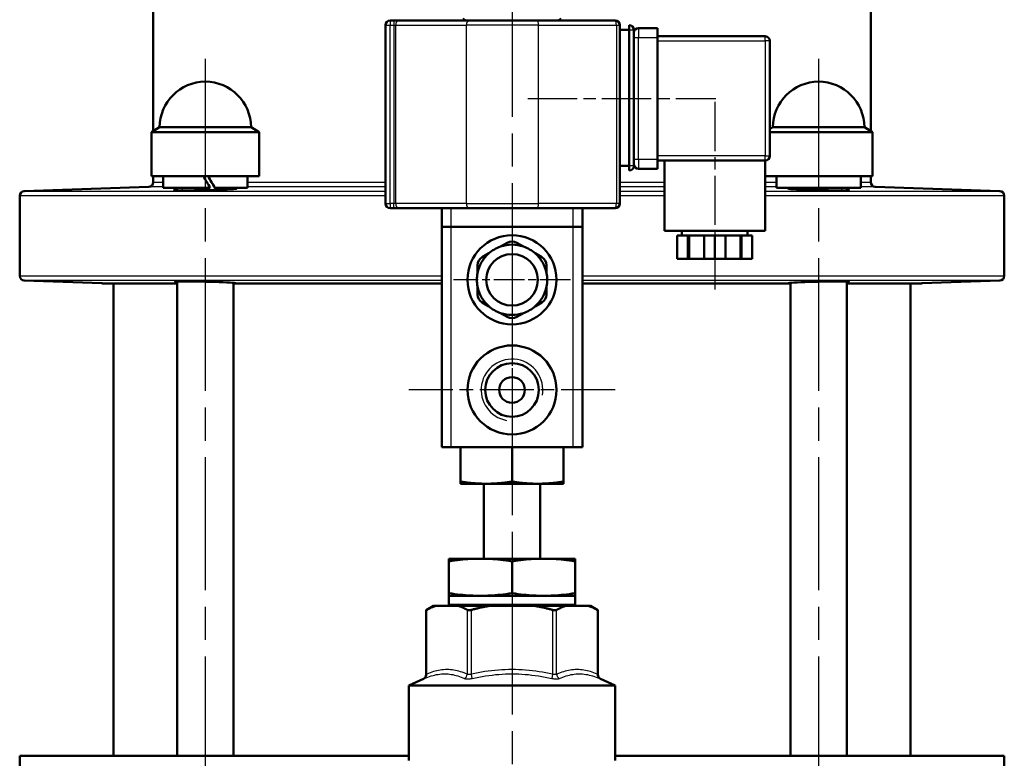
# Model space of a CAD drawing. Header units: millimetres. Extents: x 124 to 897, y 238 to 1237.
# Tile 13 of 14: x 687 to 897, y 933 to 1090. Entities that reach past the tile are written whole.
import ezdxf

# ---------------------------------------------------------------- set-up
doc = ezdxf.new("R2010")
doc.units = ezdxf.units.MM
doc.header["$LTSCALE"] = 5
doc.linetypes.add('CHAIN', pattern=[0.3543, 0.2362, -0.0295, 0.0591, -0.0295])
for name, color, linetype, lineweight in [('Gewinde(DIN)', 3, 'Continuous', 25), ('Mittellinie(DIN)', 4, 'CHAIN', 25), ('Mittelpunktmarkierung(DIN)', 4, 'CHAIN', 25), ('Sichtbare Kanten(DIN)', 7, 'Continuous', 50), ('Sichtbare tangentiale Kanten(DIN)', 3, 'Continuous', 25)]:
    doc.layers.add(name, color=color, linetype=linetype, lineweight=lineweight)

msp = doc.modelspace()

# ---------------------------------------------------------------- linework, layer by layer
at = {"layer": 'Gewinde(DIN)'}
for p, q in [((721.24, 1054.24), (721.24, 1053.68)), ((731.14, 1053.91), (731.14, 1054.24)), ((852.05, 1054.24), (852.05, 1053.92)), ((861.95, 1053.68), (861.95, 1054.24))]:
    msp.add_line(p, q, dxfattribs=at)
msp.add_arc((791.6, 1011.11), 6.58, 350, 260, dxfattribs=at)
at = {"layer": 'Mittellinie(DIN)', "linetype": 'CHAIN', "ltscale": 23.990969}
for p, q in [((726.19, 1081.74), (726.19, 883.74)), ((857, 1081.74), (857, 883.74))]:
    msp.add_line(p, q, dxfattribs=at)
at = {"layer": 'Mittellinie(DIN)', "linetype": 'CHAIN', "ltscale": 8.911487}
msp.add_line((795, 1073.31), (835.1, 1073.31), dxfattribs=at)
at = {"layer": 'Mittellinie(DIN)', "linetype": 'CHAIN', "ltscale": 8.88956}
msp.add_line((834.85, 1072.56), (834.85, 1032.56), dxfattribs=at)
at = {"layer": 'Mittelpunktmarkierung(DIN)', "linetype": 'CHAIN', "ltscale": 23.990969}
msp.add_line((791.6, 1225.21), (791.6, 541.03), dxfattribs=at)
at = {"layer": 'Mittelpunktmarkierung(DIN)', "linetype": 'CHAIN', "ltscale": 5.555937}
for p, q in [((791.6, 1047.11), (791.6, 1022.11)), ((804.1, 1034.61), (779.1, 1034.61))]:
    msp.add_line(p, q, dxfattribs=at)
at = {"layer": 'Mittelpunktmarkierung(DIN)', "linetype": 'CHAIN', "ltscale": 9.778525}
for p, q in [((791.6, 1033.11), (791.6, 989.11)), ((813.6, 1011.11), (769.6, 1011.11))]:
    msp.add_line(p, q, dxfattribs=at)
at = {"layer": 'Sichtbare Kanten(DIN)'}
for p, q in [((715.1, 1182.31), (715.1, 1066.36)), ((868.1, 1182.31), (868.1, 1066.36)), ((766.36, 1089.91), (765.6, 1089.91)), ((767.26, 1089.91), (766.36, 1089.91)), ((782.32, 1089.91), (767.26, 1089.91)), ((781.78, 1089.91), (781.1, 1090.3)), ((782.32, 1089.91), (797, 1089.91)), ((813.6, 1089.91), (797, 1089.91)), ((801.42, 1089.91), (802.1, 1090.3)), ((764.6, 1088.91), (764.6, 1050.91)), ((814.6, 1050.91), (814.6, 1088.91)), ((814.6, 1087.91), (816.6, 1087.91)), ((816.6, 1087.91), (816.6, 1088.91)), ((816.6, 1058.91), (816.6, 1087.91)), ((817.6, 1058.91), (817.6, 1087.91)), ((822.6, 1088.31), (818.6, 1088.31)), ((822.6, 1088.31), (822.6, 1086.31)), ((845.6, 1086.56), (822.6, 1086.56)), ((822.6, 1086.31), (822.6, 1060.31)), ((846.6, 1061.06), (846.6, 1085.56)), ((716.44, 1067.14), (714.69, 1066.12)), ((716.44, 1067.14), (735.94, 1067.14)), ((735.94, 1067.14), (737.69, 1066.12)), ((847.25, 1067.14), (846.6, 1066.76)), ((847.25, 1067.14), (866.75, 1067.14)), ((866.75, 1067.14), (868.5, 1066.12)), ((737.69, 1066.12), (714.69, 1066.12)), ((714.69, 1066.12), (714.69, 1056.74)), ((737.69, 1066.12), (737.69, 1056.74)), ((868.5, 1066.12), (846.6, 1066.12)), ((868.5, 1066.12), (868.5, 1056.74)), ((814.6, 1058.91), (816.6, 1058.91)), ((816.6, 1057.91), (816.6, 1058.91)), ((822.6, 1060.31), (822.6, 1058.31)), ((822.6, 1060.06), (845.6, 1060.06)), ((824.1, 1060.06), (824.1, 1045.06)), ((845.6, 1060.06), (845.6, 1045.06)), ((737.69, 1056.74), (714.69, 1056.74)), ((715.1, 1056.74), (715.1, 1055.44)), ((717.19, 1056.74), (717.19, 1054.24)), ((735.19, 1056.74), (735.19, 1054.24)), ((818.6, 1058.31), (822.6, 1058.31)), ((868.5, 1056.74), (845.6, 1056.74)), ((848, 1056.74), (848, 1054.24)), ((868.1, 1056.74), (868.1, 1055.44)), ((714.13, 1054.44), (687.56, 1053.51)), ((727.23, 1054.24), (717.19, 1054.24)), ((720.19, 1054.24), (720.19, 1053.69)), ((728.23, 1054.24), (728.2, 1054.24)), ((735.19, 1054.24), (728.23, 1054.24)), ((732.19, 1054.24), (732.19, 1053.98)), ((866, 1054.24), (848, 1054.24)), ((851, 1054.24), (851, 1053.99)), ((863, 1054.24), (863, 1053.7)), ((866, 1056.03), (866, 1054.24)), ((869.06, 1054.44), (895.63, 1053.51)), ((686.6, 1052.51), (686.6, 1035.44)), ((896.6, 1052.51), (896.6, 1035.44)), ((765.6, 1049.91), (766.36, 1049.91)), ((766.36, 1049.91), (767.26, 1049.91)), ((767.26, 1049.91), (782.32, 1049.91)), ((776.6, 1049.91), (776.6, 1045.91)), ((797, 1049.91), (782.32, 1049.91)), ((797, 1049.91), (813.6, 1049.91)), ((806.6, 1045.91), (806.6, 1049.91)), ((776.6, 1045.91), (778.6, 1045.91)), ((776.6, 1045.91), (776.6, 998.91)), ((804.6, 1045.91), (778.6, 1045.91)), ((804.6, 1045.91), (806.6, 1045.91)), ((806.6, 998.91), (806.6, 1045.91)), ((845.6, 1045.06), (824.1, 1045.06)), ((829.12, 1044.06), (826.85, 1044.06)), ((826.85, 1044.06), (826.85, 1039.06)), ((827.85, 1045.06), (827.85, 1044.06)), ((829.37, 1044.06), (829.12, 1044.06)), ((829.12, 1039.06), (829.12, 1044.06)), ((832.58, 1044.06), (829.37, 1044.06)), ((829.37, 1039.06), (829.37, 1044.06)), ((834.85, 1044.06), (832.58, 1044.06)), ((832.58, 1044.06), (832.58, 1039.06)), ((837.12, 1044.06), (834.85, 1044.06)), ((834.85, 1044.06), (834.85, 1039.06)), ((840.33, 1044.06), (837.12, 1044.06)), ((837.12, 1039.06), (837.12, 1044.06)), ((840.58, 1044.06), (840.33, 1044.06)), ((840.33, 1039.06), (840.33, 1044.06)), ((842.85, 1044.06), (840.58, 1044.06)), ((840.58, 1044.06), (840.58, 1039.06)), ((841.85, 1045.06), (841.85, 1044.06)), ((842.85, 1044.06), (842.85, 1039.06)), ((790.6, 1042.53), (789.16, 1041.7)), ((794.03, 1041.7), (792.6, 1042.53)), ((786.67, 1040.26), (785.24, 1039.44)), ((797.96, 1039.44), (796.52, 1040.26)), ((784.24, 1037.7), (784.24, 1036.04)), ((798.96, 1036.04), (798.96, 1037.7)), ((826.85, 1039.06), (829.12, 1039.06)), ((829.37, 1039.06), (829.12, 1039.06)), ((832.58, 1039.06), (829.37, 1039.06)), ((832.58, 1039.06), (834.85, 1039.06)), ((834.85, 1039.06), (837.12, 1039.06)), ((840.33, 1039.06), (837.12, 1039.06)), ((840.58, 1039.06), (840.33, 1039.06)), ((840.58, 1039.06), (842.85, 1039.06)), ((704.13, 1033.86), (687.56, 1034.44)), ((720.19, 1033.83), (704.36, 1033.83)), ((706.6, 1033.83), (706.6, 933.03)), ((720.19, 1034.25), (720.19, 933.03)), ((732.19, 1033.96), (732.19, 933.03)), ((732.59, 1033.83), (732.19, 1033.83)), ((776.6, 1033.83), (732.59, 1033.83)), ((850.61, 1033.83), (806.6, 1033.83)), ((851, 1033.83), (850.61, 1033.83)), ((851, 1033.96), (851, 933.03)), ((863, 1034.25), (863, 933.03)), ((878.84, 1033.83), (863, 1033.83)), ((876.6, 1033.83), (876.6, 933.03)), ((879.06, 1033.86), (895.63, 1034.44)), ((784.24, 1033.17), (784.24, 1031.51)), ((798.96, 1031.51), (798.96, 1033.17)), ((785.24, 1029.78), (786.67, 1028.95)), ((796.52, 1028.95), (797.96, 1029.78)), ((789.16, 1027.51), (790.6, 1026.69)), ((792.6, 1026.69), (794.03, 1027.51)), ((778.6, 998.91), (776.6, 998.91)), ((804.6, 998.91), (778.6, 998.91)), ((780.6, 991.56), (780.6, 998.91)), ((791.6, 991.56), (791.6, 998.91)), ((802.6, 991.56), (802.6, 998.91)), ((806.6, 998.91), (804.6, 998.91)), ((780.6, 991.56), (780.6, 991.11)), ((802.6, 991.11), (802.6, 991.56)), ((786.1, 991.11), (780.6, 991.11)), ((785.6, 975.11), (785.6, 991.11)), ((797.1, 991.11), (786.1, 991.11)), ((802.6, 991.11), (797.1, 991.11)), ((797.6, 975.11), (797.6, 991.11)), ((805.1, 975.11), (778.1, 975.11)), ((778.1, 975.11), (778.1, 974.55)), ((778.1, 975.11), (778.1, 975.11)), ((778.1, 967.76), (778.1, 974.55)), ((791.6, 967.76), (791.6, 974.55)), ((805.1, 974.55), (805.1, 975.11)), ((805.1, 975.11), (805.1, 975.11)), ((805.1, 967.76), (805.1, 974.55)), ((778.1, 967.76), (778.1, 967.2)), ((805.1, 967.2), (778.1, 967.2)), ((778.1, 967.2), (778.1, 967.2)), ((778.1, 967.2), (778.1, 965.37)), ((805.1, 967.2), (805.1, 967.76)), ((805.1, 967.2), (805.1, 967.2)), ((805.1, 967.2), (805.1, 965.37)), ((774.85, 965.03), (773.28, 964.12)), ((773.28, 950.38), (773.28, 964.12)), ((775.27, 965.03), (774.85, 965.03)), ((780.21, 965.03), (775.27, 965.03)), ((786.66, 965.03), (780.21, 965.03)), ((796.53, 965.03), (786.66, 965.03)), ((802.99, 965.03), (796.53, 965.03)), ((807.92, 965.03), (802.99, 965.03)), ((808.34, 965.03), (807.92, 965.03)), ((808.34, 965.03), (809.92, 964.12)), ((809.92, 950.38), (809.92, 964.12)), ((772.7, 949.48), (769.6, 948.03)), ((810.5, 949.48), (813.6, 948.03)), ((769.6, 948.03), (813.6, 948.03)), ((769.6, 932.03), (769.6, 948.03)), ((813.6, 932.03), (813.6, 948.03)), ((686.6, 933.03), (769.6, 933.03)), ((686.6, 933.03), (686.6, 908.55)), ((813.6, 933.03), (896.6, 933.03)), ((896.6, 933.03), (896.6, 908.55))]:
    msp.add_line(p, q, dxfattribs=at)
at = {"layer": 'Sichtbare Kanten(DIN)', "flags": 128}
for points in [[(720.19, 1053.83), (719.87, 1053.8), (719.65, 1053.78), (719.52, 1053.76), (719.49, 1053.74), (719.55, 1053.72), (719.71, 1053.71), (719.96, 1053.69), (720.31, 1053.69), (720.74, 1053.68), (721.24, 1053.68), (721.82, 1053.68), (722.47, 1053.68), (723.16, 1053.69), (723.9, 1053.7), (724.68, 1053.71), (725.47, 1053.73), (726.28, 1053.74), (727.12, 1053.76), (727.99, 1053.79), (728.85, 1053.82), (729.65, 1053.85), (730.34, 1053.88), (730.87, 1053.9), (731.25, 1053.92)], [(731.25, 1053.92), (731.39, 1053.93), (731.53, 1053.93), (731.68, 1053.94), (731.83, 1053.95), (731.99, 1053.96), (732.15, 1053.97), (732.3, 1053.99), (732.43, 1054), (732.55, 1054.01), (732.66, 1054.02), (732.74, 1054.03), (732.81, 1054.04), (732.86, 1054.06), (732.88, 1054.07), (732.89, 1054.07), (732.87, 1054.08), (732.84, 1054.09), (732.79, 1054.1), (732.73, 1054.11), (732.65, 1054.11), (732.56, 1054.12), (732.45, 1054.12), (732.33, 1054.13), (732.19, 1054.13)], [(863, 1053.82), (863.33, 1053.79), (863.49, 1053.76), (863.48, 1053.73), (863.29, 1053.71), (862.93, 1053.7), (862.41, 1053.69), (861.76, 1053.68), (860.99, 1053.69), (860.09, 1053.69), (859.1, 1053.71), (858.06, 1053.72), (857.01, 1053.75), (855.98, 1053.77), (854.94, 1053.8), (853.95, 1053.84), (853.05, 1053.87), (852.27, 1053.91), (851.62, 1053.95), (851.09, 1053.98), (850.73, 1054.02), (850.54, 1054.05), (850.52, 1054.08), (850.67, 1054.1), (851, 1054.12)], [(720.19, 1034.13), (719.88, 1034.16), (719.72, 1034.19), (719.7, 1034.21), (719.84, 1034.23), (720.12, 1034.25), (720.56, 1034.26), (721.11, 1034.26), (721.77, 1034.26), (722.54, 1034.26), (723.41, 1034.25), (724.35, 1034.24), (725.32, 1034.22), (726.3, 1034.2), (727.26, 1034.17), (728.23, 1034.15), (729.16, 1034.11), (730.01, 1034.08), (730.76, 1034.05), (731.4, 1034.01), (731.93, 1033.98), (732.33, 1033.95), (732.59, 1033.91), (732.69, 1033.89), (732.64, 1033.86)], [(732.64, 1033.86), (732.64, 1033.86), (732.64, 1033.86), (732.63, 1033.86), (732.63, 1033.86), (732.63, 1033.86), (732.63, 1033.86), (732.63, 1033.86), (732.62, 1033.86), (732.62, 1033.86), (732.62, 1033.85), (732.62, 1033.85), (732.62, 1033.85), (732.61, 1033.85), (732.61, 1033.85), (732.61, 1033.85), (732.61, 1033.85), (732.6, 1033.84), (732.6, 1033.84), (732.6, 1033.84), (732.6, 1033.84), (732.59, 1033.84), (732.59, 1033.83), (732.59, 1033.83), (732.59, 1033.83)], [(850.55, 1033.86), (850.51, 1033.89), (850.61, 1033.91), (850.86, 1033.95), (851.27, 1033.98), (851.8, 1034.01), (852.43, 1034.05), (853.18, 1034.08), (854.04, 1034.11), (854.97, 1034.15), (855.93, 1034.17), (856.9, 1034.2), (857.87, 1034.22), (858.85, 1034.24), (859.79, 1034.25), (860.66, 1034.26), (861.42, 1034.26), (862.08, 1034.26), (862.64, 1034.26), (863.07, 1034.25), (863.36, 1034.23), (863.49, 1034.21), (863.48, 1034.19), (863.32, 1034.16), (863, 1034.13)], [(850.61, 1033.83), (850.61, 1033.83), (850.6, 1033.83), (850.6, 1033.84), (850.6, 1033.84), (850.59, 1033.84), (850.59, 1033.84), (850.59, 1033.84), (850.59, 1033.85), (850.59, 1033.85), (850.58, 1033.85), (850.58, 1033.85), (850.58, 1033.85), (850.58, 1033.85), (850.57, 1033.85), (850.57, 1033.86), (850.57, 1033.86), (850.57, 1033.86), (850.57, 1033.86), (850.56, 1033.86), (850.56, 1033.86), (850.56, 1033.86), (850.56, 1033.86), (850.56, 1033.86), (850.55, 1033.86)], [(786.1, 991.11), (785.88, 991.11), (785.65, 991.11), (785.43, 991.11), (785.21, 991.12), (784.99, 991.13), (784.77, 991.14), (784.55, 991.15), (784.33, 991.16), (784.11, 991.17), (783.89, 991.19), (783.67, 991.2), (783.44, 991.22), (783.22, 991.24), (782.99, 991.26), (782.76, 991.28), (782.53, 991.31), (782.3, 991.33), (782.06, 991.36), (781.82, 991.39), (781.59, 991.42), (781.34, 991.45), (781.1, 991.49), (780.85, 991.53), (780.6, 991.56)], [(791.6, 991.56), (791.35, 991.53), (791.1, 991.49), (790.85, 991.45), (790.61, 991.42), (790.37, 991.39), (790.13, 991.36), (789.9, 991.33), (789.67, 991.31), (789.43, 991.28), (789.21, 991.26), (788.98, 991.24), (788.75, 991.22), (788.53, 991.2), (788.31, 991.19), (788.08, 991.17), (787.86, 991.16), (787.64, 991.15), (787.42, 991.14), (787.2, 991.13), (786.98, 991.12), (786.76, 991.11), (786.54, 991.11), (786.32, 991.11), (786.1, 991.11)], [(797.1, 991.11), (796.88, 991.11), (796.65, 991.11), (796.43, 991.11), (796.21, 991.12), (795.99, 991.13), (795.77, 991.14), (795.55, 991.15), (795.33, 991.16), (795.11, 991.17), (794.89, 991.19), (794.67, 991.2), (794.44, 991.22), (794.22, 991.24), (793.99, 991.26), (793.76, 991.28), (793.53, 991.31), (793.3, 991.33), (793.06, 991.36), (792.82, 991.39), (792.59, 991.42), (792.34, 991.45), (792.1, 991.49), (791.85, 991.53), (791.6, 991.56)], [(802.6, 991.56), (802.35, 991.53), (802.1, 991.49), (801.85, 991.45), (801.61, 991.42), (801.37, 991.39), (801.13, 991.36), (800.9, 991.33), (800.67, 991.31), (800.43, 991.28), (800.21, 991.26), (799.98, 991.24), (799.75, 991.22), (799.53, 991.2), (799.31, 991.19), (799.08, 991.17), (798.86, 991.16), (798.64, 991.15), (798.42, 991.14), (798.2, 991.13), (797.98, 991.12), (797.76, 991.11), (797.54, 991.11), (797.32, 991.11), (797.1, 991.11)], [(778.1, 974.55), (778.73, 974.64), (779.35, 974.73), (779.95, 974.8), (780.53, 974.87), (781.1, 974.93), (781.66, 974.98), (782.2, 975.02), (782.74, 975.05), (783.27, 975.07), (783.8, 975.09), (784.32, 975.1), (784.85, 975.11), (785.37, 975.1), (785.89, 975.09), (786.42, 975.07), (786.95, 975.05), (787.49, 975.02), (788.04, 974.98), (788.59, 974.93), (789.16, 974.87), (789.74, 974.8), (790.34, 974.73), (790.96, 974.64), (791.6, 974.55)], [(791.6, 974.55), (792.24, 974.64), (792.85, 974.73), (793.45, 974.8), (794.03, 974.87), (794.6, 974.93), (795.16, 974.98), (795.7, 975.02), (796.24, 975.05), (796.77, 975.07), (797.3, 975.09), (797.83, 975.1), (798.35, 975.11), (798.87, 975.1), (799.39, 975.09), (799.92, 975.07), (800.45, 975.05), (800.99, 975.02), (801.54, 974.98), (802.09, 974.93), (802.66, 974.87), (803.24, 974.8), (803.84, 974.73), (804.46, 974.64), (805.1, 974.55)], [(791.6, 967.76), (790.96, 967.66), (790.34, 967.58), (789.74, 967.5), (789.16, 967.44), (788.59, 967.38), (788.04, 967.33), (787.49, 967.29), (786.95, 967.26), (786.42, 967.23), (785.89, 967.21), (785.37, 967.2), (784.85, 967.2), (784.32, 967.2), (783.8, 967.21), (783.27, 967.23), (782.74, 967.26), (782.2, 967.29), (781.66, 967.33), (781.1, 967.38), (780.53, 967.44), (779.95, 967.5), (779.35, 967.58), (778.73, 967.66), (778.1, 967.76)], [(805.1, 967.76), (804.46, 967.66), (803.84, 967.58), (803.24, 967.5), (802.66, 967.44), (802.09, 967.38), (801.54, 967.33), (800.99, 967.29), (800.45, 967.26), (799.92, 967.23), (799.39, 967.21), (798.87, 967.2), (798.35, 967.2), (797.83, 967.2), (797.3, 967.21), (796.77, 967.23), (796.24, 967.26), (795.7, 967.29), (795.16, 967.33), (794.6, 967.38), (794.03, 967.44), (793.45, 967.5), (792.85, 967.58), (792.24, 967.66), (791.6, 967.76)], [(773.41, 964.19), (773.4, 964.19), (773.39, 964.18), (773.38, 964.17), (773.37, 964.17), (773.36, 964.16), (773.35, 964.16), (773.34, 964.16), (773.34, 964.15), (773.33, 964.15), (773.32, 964.14), (773.32, 964.14), (773.31, 964.14), (773.31, 964.13), (773.3, 964.13), (773.3, 964.13), (773.29, 964.13), (773.29, 964.12), (773.29, 964.12), (773.28, 964.12), (773.28, 964.12), (773.28, 964.12), (773.28, 964.12), (773.28, 964.12), (773.28, 964.12)], [(775.27, 965.03), (775.2, 965), (775.12, 964.98), (775.05, 964.95), (774.97, 964.92), (774.9, 964.89), (774.82, 964.86), (774.75, 964.83), (774.67, 964.8), (774.59, 964.77), (774.52, 964.74), (774.44, 964.7), (774.36, 964.67), (774.28, 964.63), (774.21, 964.6), (774.13, 964.56), (774.05, 964.52), (773.97, 964.48), (773.89, 964.44), (773.81, 964.4), (773.73, 964.36), (773.65, 964.32), (773.57, 964.28), (773.49, 964.24), (773.41, 964.19)], [(782.07, 964.19), (781.99, 964.24), (781.91, 964.28), (781.83, 964.32), (781.75, 964.36), (781.67, 964.4), (781.59, 964.44), (781.51, 964.48), (781.43, 964.52), (781.35, 964.56), (781.28, 964.6), (781.2, 964.63), (781.12, 964.67), (781.04, 964.7), (780.97, 964.74), (780.89, 964.77), (780.81, 964.8), (780.74, 964.83), (780.66, 964.86), (780.58, 964.89), (780.51, 964.92), (780.43, 964.95), (780.36, 964.98), (780.28, 965), (780.21, 965.03)], [(782.94, 964.19), (782.89, 964.18), (782.85, 964.17), (782.81, 964.16), (782.76, 964.15), (782.72, 964.14), (782.68, 964.14), (782.64, 964.13), (782.59, 964.13), (782.55, 964.12), (782.51, 964.12), (782.47, 964.12), (782.44, 964.12), (782.4, 964.12), (782.36, 964.12), (782.33, 964.12), (782.3, 964.13), (782.26, 964.13), (782.23, 964.14), (782.2, 964.14), (782.17, 964.15), (782.14, 964.16), (782.12, 964.17), (782.09, 964.18), (782.07, 964.19)], [(786.66, 965.03), (786.51, 965), (786.36, 964.98), (786.21, 964.95), (786.06, 964.92), (785.91, 964.89), (785.76, 964.86), (785.61, 964.83), (785.45, 964.8), (785.3, 964.77), (785.15, 964.74), (784.99, 964.7), (784.84, 964.67), (784.68, 964.63), (784.53, 964.6), (784.37, 964.56), (784.21, 964.52), (784.06, 964.48), (783.9, 964.44), (783.74, 964.4), (783.58, 964.36), (783.42, 964.32), (783.26, 964.28), (783.1, 964.24), (782.94, 964.19)], [(800.26, 964.19), (800.1, 964.24), (799.93, 964.28), (799.77, 964.32), (799.61, 964.36), (799.45, 964.4), (799.3, 964.44), (799.14, 964.48), (798.98, 964.52), (798.82, 964.56), (798.67, 964.6), (798.51, 964.63), (798.36, 964.67), (798.2, 964.7), (798.05, 964.74), (797.89, 964.77), (797.74, 964.8), (797.59, 964.83), (797.44, 964.86), (797.28, 964.89), (797.13, 964.92), (796.98, 964.95), (796.83, 964.98), (796.68, 965), (796.53, 965.03)], [(801.12, 964.19), (801.1, 964.18), (801.08, 964.17), (801.05, 964.16), (801.02, 964.15), (800.99, 964.14), (800.96, 964.14), (800.93, 964.13), (800.9, 964.13), (800.86, 964.12), (800.83, 964.12), (800.79, 964.12), (800.76, 964.12), (800.72, 964.12), (800.68, 964.12), (800.64, 964.12), (800.6, 964.13), (800.56, 964.13), (800.52, 964.14), (800.47, 964.14), (800.43, 964.15), (800.39, 964.16), (800.34, 964.17), (800.3, 964.18), (800.26, 964.19)], [(802.99, 965.03), (802.91, 965), (802.84, 964.98), (802.76, 964.95), (802.69, 964.92), (802.61, 964.89), (802.53, 964.86), (802.46, 964.83), (802.38, 964.8), (802.31, 964.77), (802.23, 964.74), (802.15, 964.7), (802.07, 964.67), (802, 964.63), (801.92, 964.6), (801.84, 964.56), (801.76, 964.52), (801.68, 964.48), (801.6, 964.44), (801.53, 964.4), (801.45, 964.36), (801.37, 964.32), (801.29, 964.28), (801.2, 964.24), (801.12, 964.19)], [(809.78, 964.19), (809.7, 964.24), (809.62, 964.28), (809.54, 964.32), (809.46, 964.36), (809.38, 964.4), (809.3, 964.44), (809.22, 964.48), (809.14, 964.52), (809.07, 964.56), (808.99, 964.6), (808.91, 964.63), (808.83, 964.67), (808.76, 964.7), (808.68, 964.74), (808.6, 964.77), (808.53, 964.8), (808.45, 964.83), (808.37, 964.86), (808.3, 964.89), (808.22, 964.92), (808.15, 964.95), (808.07, 964.98), (808, 965), (807.92, 965.03)], [(809.92, 964.12), (809.92, 964.12), (809.92, 964.12), (809.92, 964.12), (809.91, 964.12), (809.91, 964.12), (809.91, 964.12), (809.91, 964.12), (809.9, 964.13), (809.9, 964.13), (809.89, 964.13), (809.89, 964.13), (809.88, 964.14), (809.88, 964.14), (809.87, 964.14), (809.86, 964.15), (809.86, 964.15), (809.85, 964.16), (809.84, 964.16), (809.83, 964.16), (809.82, 964.17), (809.81, 964.17), (809.8, 964.18), (809.79, 964.19), (809.78, 964.19)]]:
    msp.add_lwpolyline(points, dxfattribs=at)
at = {"layer": 'Sichtbare Kanten(DIN)'}
for centre, radius in [((791.6, 1034.61), 9.5), ((791.6, 1034.61), 5.5), ((791.6, 1011.11), 9.5), ((791.6, 1011.11), 5.72), ((791.6, 1011.11), 2.75)]:
    msp.add_circle(centre, radius, dxfattribs=at)
for centre, radius, start, end in [((765.6, 1088.91), 1, 90, 180), ((813.6, 1088.91), 1, 0, 90), ((816.6, 1087.91), 1, 0, 90), ((818.6, 1087.31), 1, 90, 180), ((845.6, 1085.56), 1, 0, 90), ((726.19, 1067.14), 9.75, 0, 180), ((857, 1067.14), 9.75, 0, 180), ((845.6, 1061.06), 1, 270, 0), ((816.6, 1058.91), 1, 270, 0), ((818.6, 1059.31), 1, 180, 270), ((714.1, 1055.44), 1, 272, 0), ((869.1, 1055.44), 1, 180, 268), ((687.6, 1052.51), 1, 92, 180), ((895.6, 1052.51), 1, 0, 88), ((765.6, 1050.91), 1, 180, 270), ((813.6, 1050.91), 1, 270, 0), ((791.6, 1034.61), 7.5, 108.9605, 131.0395), ((791.6, 1034.61), 7.5, 71.0395, 108.9605), ((791.6, 1040.8), 2, 60, 120), ((791.6, 1034.61), 7.5, 48.9605, 71.0395), ((791.6, 1034.61), 7.5, 131.0395, 168.9605), ((791.6, 1034.61), 7.5, 11.0395, 48.9605), ((786.24, 1037.7), 2, 120, 180), ((796.96, 1037.7), 2, 0, 60), ((687.6, 1035.44), 1, 180, 268), ((791.6, 1034.61), 7.5, 168.9605, 191.0395), ((791.6, 1034.61), 7.5, 348.9605, 11.0395), ((895.6, 1035.44), 1, 272, 0), ((704.1, 1032.86), 1, 74.9476, 88), ((879.1, 1032.86), 1, 92, 105.0524), ((791.6, 1034.61), 7.5, 191.0395, 228.9605), ((786.24, 1031.51), 2, 180, 240), ((791.6, 1034.61), 7.5, 311.0395, 348.9605), ((796.96, 1031.51), 2, 300, 0), ((791.6, 1034.61), 7.5, 228.9605, 251.0395), ((791.6, 1034.61), 7.5, 251.0395, 288.9605), ((791.6, 1034.61), 7.5, 288.9605, 311.0395), ((791.6, 1028.42), 2, 240, 300), ((778.91, 965.37), 0.81, 180, 205.1081), ((804.29, 965.37), 0.81, 334.8919, 0), ((772.28, 950.38), 1, 295, 0), ((810.92, 950.38), 1, 180, 245)]:
    msp.add_arc(centre, radius, start, end, dxfattribs=at)
for centre, major_axis, ratio, start_param, end_param in [((726.19, 1055.87), (-9, 15.59), 0.004541, 4.604755, 4.765352), ((726.19, 1057.6), (-6.35, 11), 0.004541, 4.398733, 4.630946), ((726.19, 1057.6), (-9, 15.59), 0.004541, 4.492123, 4.654183), ((857, 1055.87), (0.14, 15.59), 0.577287, 4.728117, 4.773215)]:
    msp.add_ellipse(centre, major_axis=major_axis, ratio=ratio, start_param=start_param, end_param=end_param, dxfattribs=at)
at = {"layer": 'Sichtbare tangentiale Kanten(DIN)'}
for p, q in [((765.6, 1089.91), (765.6, 1088.91)), ((766.36, 1089.91), (766.36, 1088.91)), ((764.6, 1088.91), (765.6, 1088.91)), ((765.6, 1050.91), (765.6, 1088.91)), ((765.6, 1088.91), (766.36, 1088.91)), ((766.36, 1088.91), (766.81, 1088.91)), ((766.36, 1088.91), (766.36, 1050.91)), ((766.81, 1050.91), (766.81, 1088.91)), ((766.81, 1088.91), (781.86, 1088.91)), ((797.27, 1088.91), (781.86, 1088.91)), ((781.86, 1050.91), (781.86, 1088.91)), ((797.27, 1088.91), (813.86, 1088.91)), ((797.27, 1050.91), (797.27, 1088.91)), ((813.86, 1088.91), (814.6, 1088.91)), ((813.86, 1088.91), (813.86, 1050.91)), ((816.6, 1087.91), (817.6, 1087.91)), ((818.6, 1088.31), (818.6, 1086.31)), ((817.6, 1086.31), (818.6, 1086.31)), ((818.6, 1086.31), (822.6, 1086.31)), ((818.6, 1060.31), (818.6, 1086.31)), ((845.6, 1085.56), (845.6, 1086.56)), ((822.6, 1085.56), (845.6, 1085.56)), ((846.6, 1085.56), (845.6, 1085.56)), ((845.6, 1085.56), (845.6, 1061.06)), ((845.6, 1061.06), (822.6, 1061.06)), ((845.6, 1060.06), (845.6, 1061.06)), ((845.6, 1061.06), (846.6, 1061.06)), ((817.6, 1058.91), (816.6, 1058.91)), ((818.6, 1060.31), (817.6, 1060.31)), ((818.6, 1060.31), (818.6, 1058.31)), ((822.6, 1060.31), (818.6, 1060.31)), ((717.19, 1054.44), (714.13, 1054.44)), ((715.1, 1055.44), (717.19, 1055.44)), ((735.19, 1055.44), (764.6, 1055.44)), ((764.6, 1054.44), (735.19, 1054.44)), ((814.6, 1055.44), (824.1, 1055.44)), ((824.1, 1054.44), (814.6, 1054.44)), ((845.6, 1055.44), (848, 1055.44)), ((848, 1054.44), (845.6, 1054.44)), ((866, 1055.44), (868.1, 1055.44)), ((869.06, 1054.44), (866, 1054.44)), ((764.6, 1052.51), (686.6, 1052.51)), ((687.56, 1053.51), (764.6, 1053.51)), ((814.6, 1053.51), (824.1, 1053.51)), ((824.1, 1052.51), (814.6, 1052.51)), ((845.6, 1053.51), (895.63, 1053.51)), ((896.6, 1052.51), (845.6, 1052.51)), ((764.6, 1050.91), (765.6, 1050.91)), ((765.6, 1050.91), (765.6, 1049.91)), ((766.36, 1050.91), (765.6, 1050.91)), ((766.36, 1049.91), (766.36, 1050.91)), ((766.81, 1050.91), (766.36, 1050.91)), ((781.86, 1050.91), (766.81, 1050.91)), ((781.86, 1050.91), (797.27, 1050.91)), ((813.86, 1050.91), (797.27, 1050.91)), ((814.6, 1050.91), (813.86, 1050.91)), ((778.6, 1045.91), (778.6, 1049.91)), ((804.6, 1049.91), (804.6, 1045.91)), ((778.6, 998.91), (778.6, 1045.91)), ((804.6, 1045.91), (804.6, 998.91)), ((686.6, 1035.44), (776.6, 1035.44)), ((806.6, 1035.44), (896.6, 1035.44)), ((776.6, 1034.44), (687.56, 1034.44)), ((704.13, 1033.86), (720.19, 1033.86)), ((732.64, 1033.86), (776.6, 1033.86)), ((895.63, 1034.44), (806.6, 1034.44)), ((806.6, 1033.86), (850.55, 1033.86)), ((863, 1033.86), (879.06, 1033.86)), ((773.41, 950.49), (773.41, 964.19)), ((805.1, 965.37), (778.1, 965.37)), ((782.07, 964.19), (782.07, 950.49)), ((782.94, 950.49), (782.94, 964.19)), ((800.26, 964.19), (800.26, 950.49)), ((801.12, 950.49), (801.12, 964.19)), ((809.78, 964.19), (809.78, 950.49)), ((783.13, 949.59), (782.94, 950.49)), ((800.26, 950.49), (800.07, 949.59))]:
    msp.add_line(p, q, dxfattribs=at)
at = {"layer": 'Sichtbare tangentiale Kanten(DIN)', "flags": 128}
for points in [[(782.07, 950.49), (781.71, 950.64), (781.36, 950.78), (781, 950.9), (780.64, 951.01), (780.28, 951.12), (779.92, 951.21), (779.56, 951.28), (779.19, 951.35), (778.83, 951.4), (778.47, 951.43), (778.1, 951.46), (777.74, 951.46), (777.38, 951.46), (777.01, 951.43), (776.65, 951.4), (776.29, 951.35), (775.92, 951.28), (775.56, 951.21), (775.2, 951.12), (774.84, 951.02), (774.48, 950.9), (774.12, 950.78), (773.77, 950.64), (773.41, 950.49)], [(800.26, 950.49), (799.55, 950.64), (798.83, 950.78), (798.11, 950.9), (797.4, 951.01), (796.68, 951.12), (795.95, 951.21), (795.23, 951.28), (794.51, 951.35), (793.78, 951.4), (793.05, 951.43), (792.33, 951.46), (791.6, 951.46), (790.87, 951.46), (790.14, 951.43), (789.42, 951.4), (788.69, 951.35), (787.97, 951.28), (787.24, 951.21), (786.52, 951.12), (785.8, 951.02), (785.08, 950.9), (784.36, 950.78), (783.65, 950.64), (782.94, 950.49)], [(809.78, 950.49), (809.43, 950.64), (809.07, 950.78), (808.71, 950.9), (808.35, 951.02), (807.99, 951.12), (807.63, 951.21), (807.27, 951.28), (806.91, 951.35), (806.54, 951.4), (806.18, 951.43), (805.82, 951.46), (805.45, 951.46), (805.09, 951.46), (804.73, 951.43), (804.36, 951.4), (804, 951.35), (803.64, 951.28), (803.28, 951.21), (802.91, 951.12), (802.55, 951.01), (802.2, 950.9), (801.84, 950.78), (801.48, 950.64), (801.12, 950.49)], [(772.7, 949.48), (772.7, 949.48), (772.7, 949.48), (772.7, 949.48), (772.71, 949.48), (772.71, 949.48), (772.72, 949.48), (772.72, 949.48), (772.73, 949.49), (772.74, 949.49), (772.75, 949.5), (772.76, 949.5), (772.77, 949.5), (772.78, 949.51), (772.79, 949.51), (772.81, 949.52), (772.82, 949.53), (772.84, 949.53), (772.85, 949.54), (772.87, 949.55), (772.89, 949.55), (772.91, 949.56), (772.93, 949.57), (772.95, 949.58), (772.97, 949.59)], [(772.97, 949.59), (773.32, 949.73), (773.68, 949.87), (774.03, 949.99), (774.39, 950.11), (774.75, 950.21), (775.1, 950.3), (775.46, 950.38), (775.82, 950.44), (776.17, 950.49), (776.53, 950.53), (776.89, 950.55), (777.24, 950.56), (777.6, 950.55), (777.95, 950.53), (778.3, 950.49), (778.65, 950.44), (779, 950.38), (779.35, 950.3), (779.7, 950.21), (780.05, 950.11), (780.4, 949.99), (780.75, 949.87), (781.09, 949.73), (781.44, 949.59)], [(773.41, 950.49), (773.4, 950.49), (773.39, 950.48), (773.38, 950.47), (773.37, 950.46), (773.36, 950.45), (773.35, 950.45), (773.35, 950.44), (773.34, 950.43), (773.33, 950.43), (773.32, 950.42), (773.32, 950.42), (773.31, 950.41), (773.31, 950.41), (773.3, 950.4), (773.3, 950.4), (773.29, 950.39), (773.29, 950.39), (773.29, 950.39), (773.28, 950.39), (773.28, 950.38), (773.28, 950.38), (773.28, 950.38), (773.28, 950.38), (773.28, 950.38)], [(781.44, 949.59), (781.48, 949.57), (781.52, 949.55), (781.57, 949.54), (781.63, 949.53), (781.68, 949.51), (781.74, 949.5), (781.8, 949.5), (781.87, 949.49), (781.93, 949.48), (782, 949.48), (782.08, 949.48), (782.15, 949.48), (782.22, 949.48), (782.3, 949.48), (782.38, 949.48), (782.46, 949.49), (782.54, 949.5), (782.62, 949.5), (782.71, 949.51), (782.79, 949.53), (782.88, 949.54), (782.96, 949.55), (783.04, 949.57), (783.13, 949.59)], [(782.94, 950.49), (782.89, 950.48), (782.85, 950.46), (782.81, 950.45), (782.76, 950.43), (782.72, 950.42), (782.68, 950.41), (782.64, 950.4), (782.6, 950.39), (782.56, 950.39), (782.52, 950.38), (782.48, 950.38), (782.44, 950.38), (782.4, 950.38), (782.36, 950.38), (782.33, 950.39), (782.29, 950.39), (782.26, 950.4), (782.23, 950.41), (782.2, 950.42), (782.17, 950.43), (782.14, 950.45), (782.12, 950.46), (782.09, 950.48), (782.07, 950.49)], [(783.13, 949.59), (783.83, 949.73), (784.53, 949.87), (785.23, 949.99), (785.94, 950.11), (786.64, 950.21), (787.35, 950.3), (788.05, 950.38), (788.76, 950.44), (789.47, 950.49), (790.18, 950.53), (790.89, 950.55), (791.6, 950.56), (792.31, 950.55), (793.02, 950.53), (793.73, 950.49), (794.44, 950.44), (795.14, 950.38), (795.85, 950.3), (796.55, 950.21), (797.26, 950.11), (797.96, 949.99), (798.67, 949.87), (799.37, 949.73), (800.07, 949.59)], [(800.07, 949.59), (800.15, 949.57), (800.23, 949.55), (800.32, 949.54), (800.4, 949.53), (800.49, 949.51), (800.57, 949.5), (800.65, 949.5), (800.73, 949.49), (800.81, 949.48), (800.89, 949.48), (800.97, 949.48), (801.05, 949.48), (801.12, 949.48), (801.19, 949.48), (801.26, 949.48), (801.33, 949.49), (801.39, 949.5), (801.45, 949.5), (801.51, 949.51), (801.57, 949.53), (801.62, 949.54), (801.67, 949.55), (801.72, 949.57), (801.76, 949.59)], [(801.12, 950.49), (801.1, 950.48), (801.08, 950.46), (801.05, 950.45), (801.02, 950.43), (801, 950.42), (800.97, 950.41), (800.93, 950.4), (800.9, 950.39), (800.87, 950.39), (800.83, 950.38), (800.79, 950.38), (800.76, 950.38), (800.72, 950.38), (800.68, 950.38), (800.64, 950.39), (800.6, 950.39), (800.56, 950.4), (800.51, 950.41), (800.47, 950.42), (800.43, 950.43), (800.39, 950.45), (800.34, 950.46), (800.3, 950.48), (800.26, 950.49)], [(801.76, 949.59), (802.1, 949.73), (802.45, 949.87), (802.8, 949.99), (803.14, 950.11), (803.49, 950.21), (803.84, 950.3), (804.19, 950.38), (804.54, 950.44), (804.89, 950.49), (805.25, 950.53), (805.6, 950.55), (805.95, 950.56), (806.31, 950.55), (806.66, 950.53), (807.02, 950.49), (807.38, 950.44), (807.73, 950.38), (808.09, 950.3), (808.45, 950.21), (808.8, 950.11), (809.16, 949.99), (809.52, 949.87), (809.87, 949.73), (810.23, 949.59)], [(809.92, 950.38), (809.92, 950.38), (809.92, 950.38), (809.92, 950.38), (809.91, 950.38), (809.91, 950.39), (809.91, 950.39), (809.91, 950.39), (809.9, 950.39), (809.9, 950.4), (809.89, 950.4), (809.89, 950.41), (809.88, 950.41), (809.88, 950.42), (809.87, 950.42), (809.86, 950.43), (809.86, 950.43), (809.85, 950.44), (809.84, 950.45), (809.83, 950.45), (809.82, 950.46), (809.81, 950.47), (809.8, 950.48), (809.79, 950.49), (809.78, 950.49)], [(810.23, 949.59), (810.25, 949.58), (810.27, 949.57), (810.29, 949.56), (810.31, 949.55), (810.32, 949.55), (810.34, 949.54), (810.36, 949.53), (810.37, 949.53), (810.39, 949.52), (810.4, 949.51), (810.41, 949.51), (810.43, 949.5), (810.44, 949.5), (810.45, 949.5), (810.46, 949.49), (810.46, 949.49), (810.47, 949.48), (810.48, 949.48), (810.48, 949.48), (810.49, 949.48), (810.49, 949.48), (810.49, 949.48), (810.49, 949.48), (810.5, 949.48)]]:
    msp.add_lwpolyline(points, dxfattribs=at)
at = {"layer": 'Sichtbare tangentiale Kanten(DIN)'}
for centre, major_axis, ratio, start_param, end_param in [((767.26, 1088.91), (0, 1), 0.452734, 0, 1.570796), ((782.32, 1088.91), (0, 1), 0.452734, 0, 1.570796), ((797, 1088.91), (0, 1), 0.263766, 4.712389, 6.283185), ((813.6, 1088.91), (0, 1), 0.263766, 4.712389, 6.283185), ((767.26, 1050.91), (0, -1), 0.452734, 4.712389, 6.283185), ((782.32, 1050.91), (0, -1), 0.452734, 4.712389, 6.283185), ((797, 1050.91), (0, -1), 0.263766, 0, 1.570796), ((813.6, 1050.91), (0, -1), 0.263766, 0, 1.570796), ((772.54, 950.49), (0.39, -0.921), 0.847254, 0.041713, 1.226418), ((781.2, 950.49), (0.39, 0.921), 0.847254, 3.872063, 5.056767), ((801.99, 950.49), (0.39, -0.921), 0.847254, 4.368011, 5.552715), ((810.65, 950.49), (-0.39, -0.921), 0.847254, 5.056767, 6.241472)]:
    msp.add_ellipse(centre, major_axis=major_axis, ratio=ratio, start_param=start_param, end_param=end_param, dxfattribs=at)

doc.saveas('drawing.dxf')
